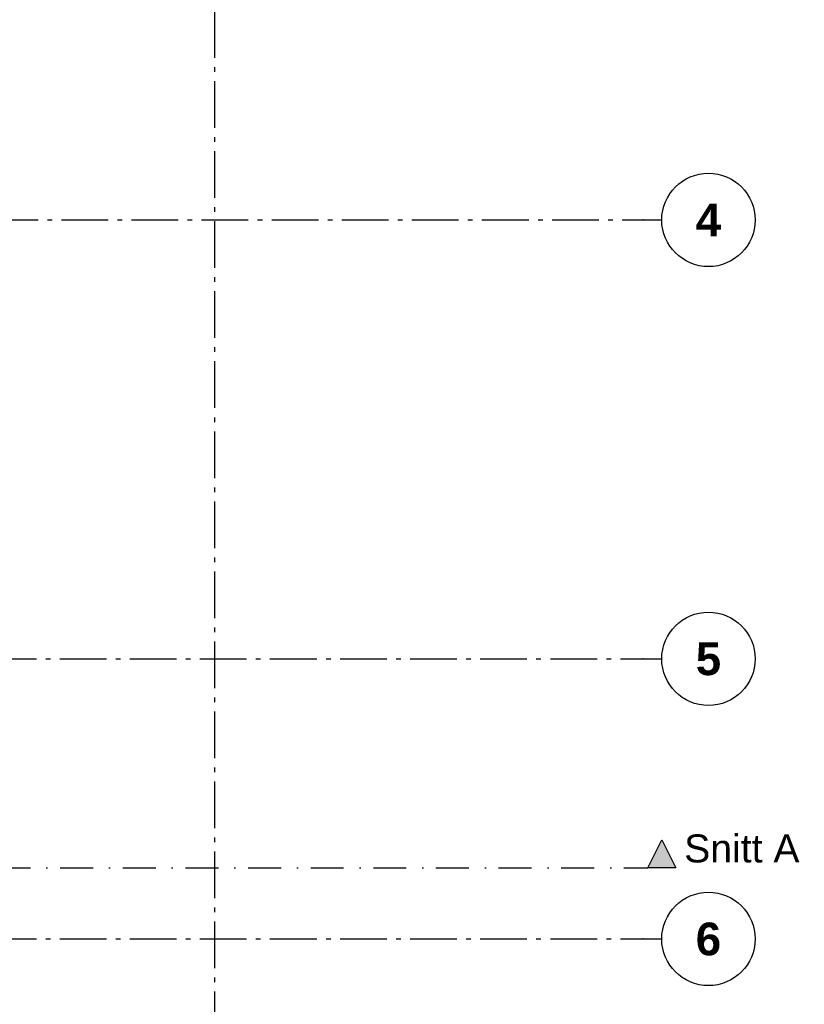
# Model space of a CAD drawing. Header units: millimetres. Extents: x 159314 to 204670, y 149478 to 189280.
# Tile 38 of 43: x 196275 to 204670, y 164694 to 175238. Entities that reach past the tile are written whole.
import ezdxf
from ezdxf.enums import TextEntityAlignment as Align

# ---------------------------------------------------------------- set-up
doc = ezdxf.new("R2010")
doc.units = ezdxf.units.MM
doc.header["$LTSCALE"] = 0.5
doc.header["$MEASUREMENT"] = 0
for name, pattern in [('Akselinje', [1500, 1000, -200, 100, -200]), ('PLINE', [0]), ('Prikk & stiplet', [1340.555525, 705.555534, -352.777767, 0, -282.222223])]:
    doc.linetypes.add(name, pattern=pattern)
doc.layers.add('822- Modullinjer(Nye konstruksjoner)', color=7, linetype='Continuous')
doc.layers.add('852- Snittmarkør', color=7, linetype='Continuous')
doc.styles.add('GENERATED_STYLE_1', font='arial.ttf')
doc.styles.add('GENERATED_STYLE_4', font='arialbd.ttf')

# ---------------------------------------------------------------- blocks, each defined once
blk = doc.blocks.new('Standard grid marker[150]_1', base_point=(198359, 188280))
at = {"layer": '822- Modullinjer(Nye konstruksjoner)', "linetype": 'Akselinje'}
blk.add_line((198359, 188080), (198359, 150688), dxfattribs=at)
at = {"layer": '822- Modullinjer(Nye konstruksjoner)', "style": 'GENERATED_STYLE_4'}
for tag, p in [('AC_MarkerText_1_0', (198359, 188955)), ('AC_MarkerText_1_1', (198359, 150163))]:
    blk.add_attdef(tag, text='', height=350, dxfattribs=at).set_placement(p, align=Align.TOP_CENTER)
blk = doc.blocks.new('Standard grid marker[151]_1', base_point=(171753, 165394))
at = {"layer": '822- Modullinjer(Nye konstruksjoner)', "linetype": 'Akselinje'}
for p, q in [((171953, 165394), (202945, 165394)), ((202945, 165394), (203145, 165394))]:
    blk.add_line(p, q, dxfattribs=at)
at = {"layer": '822- Modullinjer(Nye konstruksjoner)', "linetype": 'PLINE'}
blk.add_circle((203645, 165394), 500, dxfattribs=at)
at = {"layer": '822- Modullinjer(Nye konstruksjoner)', "linetype": 'Akselinje'}
blk.add_point((202945, 165394), dxfattribs=at)
blk.add_point((202945, 165394), dxfattribs=at)
at = {"layer": '822- Modullinjer(Nye konstruksjoner)', "style": 'GENERATED_STYLE_4'}
for tag, p in [('AC_MarkerText_1_0', (171253, 165569)), ('AC_MarkerText_1_1', (203645, 165569))]:
    blk.add_attdef(tag, text='', height=350, dxfattribs=at).set_placement(p, align=Align.TOP_CENTER)
blk = doc.blocks.new('Standard grid marker[152]_1', base_point=(171771, 173094))
at = {"layer": '822- Modullinjer(Nye konstruksjoner)', "linetype": 'Akselinje'}
for p, q in [((171971, 173094), (202945, 173094)), ((202945, 173094), (203145, 173094))]:
    blk.add_line(p, q, dxfattribs=at)
at = {"layer": '822- Modullinjer(Nye konstruksjoner)', "linetype": 'PLINE'}
blk.add_circle((203645, 173094), 500, dxfattribs=at)
at = {"layer": '822- Modullinjer(Nye konstruksjoner)', "linetype": 'Akselinje'}
blk.add_point((202945, 173094), dxfattribs=at)
blk.add_point((202945, 173094), dxfattribs=at)
at = {"layer": '822- Modullinjer(Nye konstruksjoner)', "style": 'GENERATED_STYLE_4'}
for tag, p in [('AC_MarkerText_1_0', (171271, 173269)), ('AC_MarkerText_1_1', (203645, 173269))]:
    blk.add_attdef(tag, text='', height=350, dxfattribs=at).set_placement(p, align=Align.TOP_CENTER)
blk = doc.blocks.new('Standard grid marker[157]_1', base_point=(171753, 168394))
at = {"layer": '822- Modullinjer(Nye konstruksjoner)', "linetype": 'Akselinje'}
for p, q in [((171953, 168394), (202945, 168394)), ((202945, 168394), (203145, 168394))]:
    blk.add_line(p, q, dxfattribs=at)
at = {"layer": '822- Modullinjer(Nye konstruksjoner)', "linetype": 'PLINE'}
blk.add_circle((203645, 168394), 500, dxfattribs=at)
at = {"layer": '822- Modullinjer(Nye konstruksjoner)', "linetype": 'Akselinje'}
blk.add_point((202945, 168394), dxfattribs=at)
blk.add_point((202945, 168394), dxfattribs=at)
at = {"layer": '822- Modullinjer(Nye konstruksjoner)', "style": 'GENERATED_STYLE_4'}
for tag, p in [('AC_MarkerText_1_0', (171253, 168569)), ('AC_MarkerText_1_1', (203645, 168569))]:
    blk.add_attdef(tag, text='', height=350, dxfattribs=at).set_placement(p, align=Align.TOP_CENTER)

msp = doc.modelspace()

# ---------------------------------------------------------------- hatches: boundary and pattern name
at = {"layer": '852- Snittmarkør', "linetype": 'Continuous'}
msp.add_hatch(color=256, dxfattribs=at).paths.add_polyline_path([(203294.9, 166153.7), (203144.9, 166453.7), (202994.9, 166153.7)])

# ---------------------------------------------------------------- linework, layer by layer
at = {"layer": '852- Snittmarkør', "linetype": 'Prikk & stiplet'}
msp.add_line((171902.9, 166153.7), (202994.9, 166153.7), dxfattribs=at)
at = {"layer": '852- Snittmarkør', "linetype": 'PLINE', "flags": 128}
msp.add_lwpolyline([(203294.9, 166153.7), (202994.9, 166153.7), (203144.9, 166453.7)], close=True, dxfattribs=at)

# ---------------------------------------------------------------- block references
at = {"layer": '822- Modullinjer(Nye konstruksjoner)', "linetype": 'PLINE'}
msp.add_blockref('Standard grid marker[150]_1', (198358.9, 188279.7), dxfattribs=at)
ref = msp.add_blockref('Standard grid marker[152]_1', (171771, 173093.7), dxfattribs=at)
ref.add_attrib('AC_MarkerText_1_1', '4', dxfattribs={"color": 7, "height": 350, "style": 'GENERATED_STYLE_4'}).set_placement((203644.9, 173268.7), align=Align.TOP_CENTER)
ref = msp.add_blockref('Standard grid marker[157]_1', (171752.9, 168393.7), dxfattribs=at)
ref.add_attrib('AC_MarkerText_1_1', '5', dxfattribs={"color": 7, "height": 350, "style": 'GENERATED_STYLE_4'}).set_placement((203644.9, 168568.7), align=Align.TOP_CENTER)
ref = msp.add_blockref('Standard grid marker[151]_1', (171752.9, 165393.7), dxfattribs=at)
ref.add_attrib('AC_MarkerText_1_1', '6', dxfattribs={"color": 7, "height": 350, "style": 'GENERATED_STYLE_4'}).set_placement((203644.9, 165568.7), align=Align.TOP_CENTER)

# ---------------------------------------------------------------- texts
at = {"layer": '852- Snittmarkør', "insert": (203384.9, 166208.6), "char_height": 300, "attachment_point": 7, "style": 'GENERATED_STYLE_1'}
msp.add_mtext('\\A1;{\\pql;\\pt0;\\fArial|b0|i0|c0|p0;\\W1.000000;Snitt A}', dxfattribs=at)

doc.saveas('drawing.dxf')
